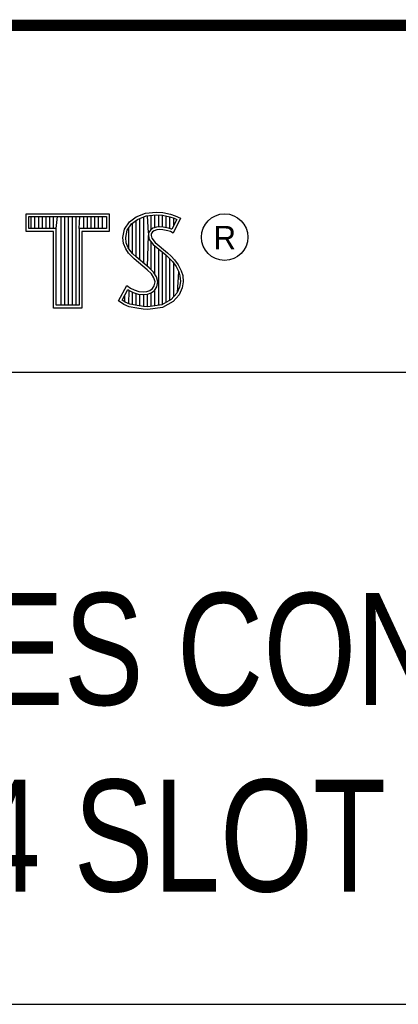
# Model space of a CAD drawing. Header units: inches. Extents: x 0 to 34, y 0 to 22.
# Tile 59 of 111: x 30.461 to 31.138, y 1.25 to 3.01. Entities that reach past the tile are written whole.
import ezdxf

# ---------------------------------------------------------------- set-up
doc = ezdxf.new("R2010")
doc.units = ezdxf.units.IN
doc.header["$LTSCALE"] = 1.87
doc.header["$MEASUREMENT"] = 0
doc.layers.get('0').update_dxf_attribs({"linetype": 'CONTINUOUS'})
doc.styles.get("Standard").update_dxf_attribs({"font": 'txt', "width": 0.8})

msp = doc.modelspace()

# ---------------------------------------------------------------- linework, layer by layer
at = {"color": 2, "linetype": 'CONTINUOUS'}
for p, q in [((28.3793, 3.0003), (33.5093, 3.0003)), ((30.4728, 2.6631), (30.6211, 2.6631)), ((30.4728, 2.6317), (30.4728, 2.6631)), ((30.4776, 2.6583), (30.6162, 2.6583)), ((30.4776, 2.6366), (30.4776, 2.6583)), ((30.4815, 2.6366), (30.4815, 2.6583)), ((30.4882, 2.6366), (30.4882, 2.6583)), ((30.495, 2.6366), (30.495, 2.6583)), ((30.5017, 2.6366), (30.5017, 2.6583)), ((30.5084, 2.6366), (30.5084, 2.6583)), ((30.5151, 2.6366), (30.5151, 2.6583)), ((30.5218, 2.6366), (30.5218, 2.6583)), ((30.5263, 2.6366), (30.5285, 2.6583)), ((30.5352, 2.4996), (30.5352, 2.6583)), ((30.5419, 2.4996), (30.5419, 2.6583)), ((30.5486, 2.4996), (30.5486, 2.6583)), ((30.5554, 2.4996), (30.5554, 2.6583)), ((30.5621, 2.4996), (30.5621, 2.6583)), ((30.5676, 2.6366), (30.5688, 2.6583)), ((30.5755, 2.6366), (30.5755, 2.6583)), ((30.5822, 2.6366), (30.5822, 2.6583)), ((30.5889, 2.6366), (30.5889, 2.6583)), ((30.5956, 2.6366), (30.5956, 2.6583)), ((30.6023, 2.6366), (30.6023, 2.6583)), ((30.609, 2.6366), (30.609, 2.6583)), ((30.6162, 2.6583), (30.6162, 2.6366)), ((30.6211, 2.6631), (30.6211, 2.6317)), ((30.6577, 2.6488), (30.6695, 2.6575)), ((30.6695, 2.6575), (30.6863, 2.6642)), ((30.6719, 2.6532), (30.6875, 2.6594)), ((30.6829, 2.5748), (30.6829, 2.6576)), ((30.6863, 2.6642), (30.7049, 2.6662)), ((30.6875, 2.6594), (30.705, 2.6613)), ((30.6917, 2.629), (30.6896, 2.6596)), ((30.6963, 2.635), (30.6963, 2.6604)), ((30.703, 2.6384), (30.703, 2.6611)), ((30.7049, 2.6662), (30.7173, 2.6653)), ((30.705, 2.6613), (30.7166, 2.6605)), ((30.7097, 2.6396), (30.7097, 2.661)), ((30.7164, 2.6396), (30.7164, 2.6605)), ((30.7166, 2.6605), (30.7296, 2.6577)), ((30.7173, 2.6653), (30.7309, 2.6624)), ((30.7231, 2.6385), (30.7231, 2.6591)), ((30.7296, 2.6577), (30.7375, 2.655)), ((30.7299, 2.6368), (30.7299, 2.6576)), ((30.7309, 2.6624), (30.7393, 2.6595)), ((30.7393, 2.6595), (30.7486, 2.6552)), ((30.6487, 2.6355), (30.6577, 2.6488)), ((30.6533, 2.6336), (30.6612, 2.6454)), ((30.6612, 2.6454), (30.6719, 2.6532)), ((30.6627, 2.5927), (30.6627, 2.6465)), ((30.6695, 2.586), (30.6695, 2.6514)), ((30.6762, 2.5804), (30.6762, 2.6549)), ((30.7117, 2.6398), (30.7056, 2.6392)), ((30.7179, 2.6395), (30.7117, 2.6398)), ((30.742, 2.6529), (30.7333, 2.6355)), ((30.7486, 2.6552), (30.7353, 2.6286)), ((30.7366, 2.642), (30.7366, 2.6553)), ((30.7375, 2.655), (30.742, 2.6529)), ((30.5214, 2.6317), (30.4728, 2.6317)), ((30.5263, 2.6366), (30.4776, 2.6366)), ((30.5214, 2.4947), (30.5214, 2.6317)), ((30.5263, 2.4996), (30.5263, 2.6366)), ((30.6162, 2.6366), (30.5676, 2.6366)), ((30.5676, 2.6366), (30.5676, 2.4996)), ((30.6211, 2.6317), (30.5724, 2.6317)), ((30.5724, 2.6317), (30.5724, 2.4947)), ((30.6458, 2.621), (30.6487, 2.6355)), ((30.6507, 2.6208), (30.6533, 2.6336)), ((30.656, 2.5999), (30.656, 2.6377)), ((30.6896, 2.5692), (30.6912, 2.6242)), ((30.6917, 2.629), (30.6912, 2.6242)), ((30.6912, 2.6242), (30.6928, 2.6171)), ((30.6949, 2.634), (30.6917, 2.629)), ((30.6995, 2.6373), (30.6949, 2.634)), ((30.6965, 2.6274), (30.6962, 2.6245)), ((30.6962, 2.6245), (30.6973, 2.6193)), ((30.6985, 2.6306), (30.6965, 2.6274)), ((30.7017, 2.6329), (30.6985, 2.6306)), ((30.7056, 2.6392), (30.6995, 2.6373)), ((30.7066, 2.6344), (30.7017, 2.6329)), ((30.7118, 2.6349), (30.7066, 2.6344)), ((30.7173, 2.6346), (30.7118, 2.6349)), ((30.726, 2.6329), (30.7173, 2.6346)), ((30.7272, 2.6376), (30.7179, 2.6395)), ((30.7306, 2.6315), (30.726, 2.6329)), ((30.7327, 2.6359), (30.7272, 2.6376)), ((30.7353, 2.6286), (30.7306, 2.6315)), ((30.7333, 2.6355), (30.7327, 2.6359)), ((30.6469, 2.61), (30.6458, 2.621)), ((30.6507, 2.6002), (30.6469, 2.61)), ((30.6517, 2.6112), (30.6507, 2.6208)), ((30.6551, 2.6025), (30.6517, 2.6112)), ((30.6928, 2.6171), (30.6999, 2.6083)), ((30.6963, 2.563), (30.6963, 2.6128)), ((30.6973, 2.6193), (30.7034, 2.6118)), ((30.6999, 2.6083), (30.7224, 2.5896)), ((30.703, 2.5548), (30.703, 2.6058)), ((30.7034, 2.6118), (30.7257, 2.5932)), ((30.6559, 2.5927), (30.6507, 2.6002)), ((30.6597, 2.5958), (30.6551, 2.6025)), ((30.6661, 2.5825), (30.6559, 2.5927)), ((30.6637, 2.5918), (30.6597, 2.5958)), ((30.6694, 2.5861), (30.6637, 2.5918)), ((30.7097, 2.4997), (30.7097, 2.6002)), ((30.7164, 2.5006), (30.7164, 2.5946)), ((30.7224, 2.5896), (30.7283, 2.5837)), ((30.7231, 2.5049), (30.7231, 2.5889)), ((30.7257, 2.5932), (30.7318, 2.5872)), ((30.7318, 2.5872), (30.7379, 2.5808)), ((30.6892, 2.5631), (30.6661, 2.5825)), ((30.6925, 2.5667), (30.6694, 2.5861)), ((30.7283, 2.5837), (30.7342, 2.5776)), ((30.7299, 2.5074), (30.7299, 2.5821)), ((30.7342, 2.5776), (30.7407, 2.5692)), ((30.7366, 2.5148), (30.7366, 2.5745)), ((30.7379, 2.5808), (30.7448, 2.5718)), ((30.7407, 2.5692), (30.7455, 2.5596)), ((30.7448, 2.5718), (30.7501, 2.5614)), ((30.6968, 2.5556), (30.6892, 2.5631)), ((30.7006, 2.5587), (30.6925, 2.5667)), ((30.7011, 2.5487), (30.6968, 2.5556)), ((30.7056, 2.5506), (30.7006, 2.5587)), ((30.7433, 2.5222), (30.7455, 2.5596)), ((30.7455, 2.5596), (30.7478, 2.5521)), ((30.7478, 2.5521), (30.7486, 2.5419)), ((30.7501, 2.5614), (30.7527, 2.553)), ((30.7527, 2.553), (30.7535, 2.5417)), ((30.638, 2.5073), (30.653, 2.535)), ((30.653, 2.535), (30.6594, 2.5304)), ((30.6988, 2.5295), (30.7017, 2.5342)), ((30.7031, 2.5414), (30.7011, 2.5487)), ((30.7017, 2.5342), (30.7031, 2.5414)), ((30.7081, 2.5416), (30.7056, 2.5506)), ((30.7063, 2.5323), (30.7081, 2.5416)), ((30.7486, 2.5419), (30.7471, 2.5321)), ((30.7535, 2.5417), (30.7518, 2.5307)), ((30.6444, 2.5088), (30.6547, 2.5278)), ((30.6493, 2.5054), (30.6493, 2.518)), ((30.6547, 2.5278), (30.6569, 2.5262)), ((30.656, 2.5023), (30.6569, 2.5262)), ((30.6569, 2.5262), (30.6639, 2.5227)), ((30.6594, 2.5304), (30.6658, 2.5272)), ((30.6627, 2.5008), (30.6627, 2.5231)), ((30.6639, 2.5227), (30.6731, 2.5196)), ((30.6658, 2.5272), (30.6742, 2.5243)), ((30.6695, 2.4993), (30.6695, 2.5208)), ((30.6731, 2.5196), (30.6816, 2.5186)), ((30.6742, 2.5243), (30.6817, 2.5235)), ((30.6762, 2.4983), (30.6762, 2.5192)), ((30.6816, 2.5186), (30.6898, 2.5192)), ((30.6817, 2.5235), (30.6887, 2.524)), ((30.6829, 2.4973), (30.6829, 2.5184)), ((30.6887, 2.524), (30.6939, 2.5261)), ((30.6896, 2.497), (30.6896, 2.5192)), ((30.6898, 2.5192), (30.6962, 2.5217)), ((30.6939, 2.5261), (30.6988, 2.5295)), ((30.6962, 2.5217), (30.7024, 2.5261)), ((30.6963, 2.4979), (30.6963, 2.5218)), ((30.7024, 2.5261), (30.7063, 2.5323)), ((30.703, 2.4988), (30.703, 2.5266)), ((30.7421, 2.521), (30.7322, 2.51)), ((30.7463, 2.5183), (30.7353, 2.5061)), ((30.7471, 2.5321), (30.7421, 2.521)), ((30.7518, 2.5307), (30.7463, 2.5183)), ((30.5676, 2.4996), (30.5263, 2.4996)), ((30.6475, 2.5009), (30.638, 2.5073)), ((30.6498, 2.5052), (30.6444, 2.5088)), ((30.6568, 2.4971), (30.6475, 2.5009)), ((30.6582, 2.5018), (30.6498, 2.5052)), ((30.6713, 2.499), (30.6582, 2.5018)), ((30.6824, 2.4974), (30.6713, 2.499)), ((30.7152, 2.5004), (30.6902, 2.4971)), ((30.7322, 2.51), (30.7152, 2.5004)), ((30.7353, 2.5061), (30.7167, 2.4957)), ((30.5724, 2.4947), (30.5214, 2.4947)), ((30.6704, 2.4942), (30.6568, 2.4971)), ((30.682, 2.4925), (30.6704, 2.4942)), ((30.6904, 2.4922), (30.682, 2.4925)), ((30.6902, 2.4971), (30.6824, 2.4974)), ((30.7167, 2.4957), (30.6904, 2.4922)), ((28.7231, 2.38), (33.5, 2.38)), ((28.3793, 1.2503), (33.5093, 1.2503))]:
    msp.add_line(p, q, dxfattribs=at)
at = {"color": 7, "linetype": 'CONTINUOUS', "const_width": 0.02}
msp.add_lwpolyline([(25.58, 3), (33.5, 3)], dxfattribs=at)
at = {"color": 2, "linetype": 'CONTINUOUS'}
msp.add_circle((30.8277, 2.6214), 0.0416, dxfattribs=at)

# ---------------------------------------------------------------- texts
msp.add_text('R', height=0.042, dxfattribs=at).set_placement((30.8076, 2.5994))
at = {"color": 7, "linetype": 'CONTINUOUS', "insert": (30.9443, 1.9853), "char_height": 0.2, "width": 3.04, "attachment_point": 2}
msp.add_mtext('C SERIES CONTROLLER\\PWITH 4 SLOT CHASSIS', dxfattribs=at)

doc.saveas('drawing.dxf')
